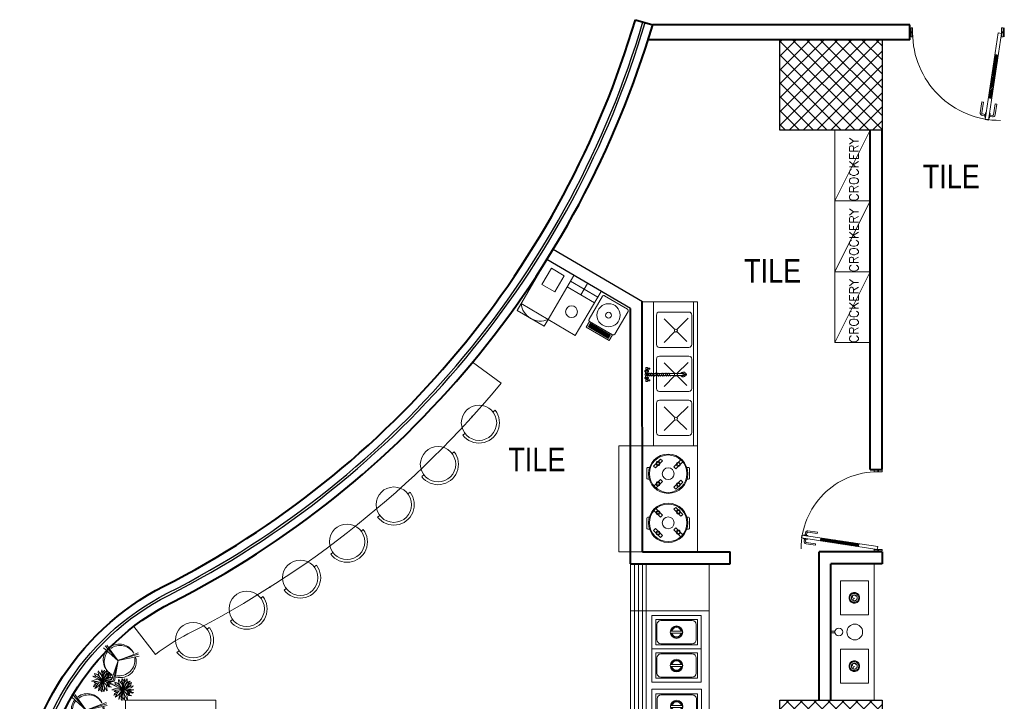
# Model space of a CAD drawing. Header units: inches. Extents: x 371717 to 373017, y 1317902 to 1318657.
# Tile 4 of 11: x 371717 to 372168, y 1318262 to 1318574. Entities that reach past the tile are written whole.
import ezdxf

# ---------------------------------------------------------------- set-up
doc = ezdxf.new("R2010")
doc.units = ezdxf.units.IN
doc.header["$LTSCALE"] = 35
doc.header["$MEASUREMENT"] = 0
for name, color, linetype, lineweight in [('200', 11, 'Continuous', 9), ('A-WALL', 7, 'Continuous', 40), ('COL HATCH', 8, 'Continuous', 13), ('EQUIPMENT', 142, 'Continuous', 9), ('FLOORING', 116, 'Continuous', 5), ('FURN NEW PHASE-2', 1, 'Continuous', 5), ('FURNITURE', 11, 'Continuous', 9), ('I-CEIL-light', 150, 'Continuous', 0), ('I-Door', 30, 'Continuous', 15), ('I-Furn-Modl', 1, 'Continuous', 5), ('I-Graphics', 62, 'Continuous', 15), ('I-Misc-Patt', 181, 'Continuous', 15), ('I-Part-Gyps', 5, 'Continuous', 15), ('L.LINE', 130, 'Continuous', 0), ('SANITARY-FIXTURE', 6, 'Continuous', 18), ('tree', 92, 'Continuous', 5), ('Z-Unas', 6, 'Continuous', 15)]:
    doc.layers.add(name, color=color, linetype=linetype, lineweight=lineweight)
doc.layers.add('A-COLS', color=4, linetype='Continuous')
doc.layers.add('WIN', color=1, linetype='Continuous')
doc.styles.add('Layout Plan _23 05 08_r5$0$ROMANS', font='romans.shx')
doc.styles.add('Style-Arial', font='arial.ttf')
pattern_1 = [(135, (372711.621, 1317618.76), (-3.18198, -3.18198), []), (225, (372711.621, 1317618.76), (3.18198, -3.18198), [])]

# ---------------------------------------------------------------- blocks, each defined once
blk = doc.blocks.new('D3 - LAM')
h = blk.add_hatch()
h.set_pattern_fill('ANSI31', color=256, scale=100, style=0)
h.set_pattern_definition([(45, (67656.761, 125934.152), (-8.83883, 8.83883), [])])
h.paths.add_polyline_path([(67767, 126417), (67730, 126422), (67657, 125940), (67694, 125934)])
for p, q in [((67620, 125699, 0), (67767, 126664, 0)), ((67657, 125693, 0), (67804, 126658, 0)), ((67692, 126606, 0), (67674, 126487, 0)), ((67691, 126484, 0), (67709, 126604, 0)), ((67750, 126608, 0), (67720, 126612, 0)), ((67723, 126629, 0), (67753, 126624, 0)), ((67748, 126608, 0), (67750, 126625, 0)), ((67767, 126664, 0), (67804, 126658, 0)), ((67802, 126600, 0), (67833, 126595, 0)), ((67835, 126612, 0), (67805, 126616, 0)), ((67805, 126599, 0), (67808, 126616, 0)), ((67691, 126484, 0), (67674, 126487, 0)), ((67823, 126464, 0), (67841, 126584, 0)), ((67857, 126581, 0), (67839, 126462, 0)), ((67767, 126417, 0), (67730, 126422, 0)), ((67823, 126464, 0), (67839, 126462, 0)), ((67694, 125934, 0), (67657, 125940, 0)), ((67590, 125738, 0), (67590, 125638, 0)), ((68640, 125738, 0), (68640, 125638, 0)), ((67620, 125713, 0), (67620, 125675, 0)), ((67620, 125699, 0), (67657, 125693, 0))]:
    blk.add_line(p, q)
at = {"elevation": 0}
for points in [[(67748, 126592), (67755, 126640), (67763, 126639), (67755, 126590)], [(67800, 126584), (67807, 126632), (67800, 126634), (67792, 126585)], [(67590, 125726), (67602, 125726), (67602, 125647), (67590, 125647)], [(68640, 125726), (68628, 125726), (68628, 125647), (68640, 125647)]]:
    blk.add_lwpolyline(points, close=True, dxfattribs=at)
for points in [[(67602, 125738), (67620, 125738), (67620, 125638), (67602, 125638), (67602, 125682), (67612, 125682), (67612, 125694), (67602, 125694), (67602, 125738)], [(68628, 125738), (68610, 125738), (68610, 125638), (68628, 125638), (68628, 125682), (68618, 125682), (68618, 125694), (68628, 125694), (68628, 125738)]]:
    blk.add_lwpolyline(points, dxfattribs=at)
for centre, radius, start, end in [((67637, 125694, 0), 973, 0, 90.3775), ((67719, 126602, 0), 26.7, 81.3349, 171.376), ((67719, 126602, 0), 9.86, 81.376, 171.376), ((67831, 126585, 0), 26.7, 351.376, 81.417), ((67831, 126585, 0), 9.86, 351.376, 81.376)]:
    blk.add_arc(centre, radius, start, end)
blk = doc.blocks.new('db')
at = {"layer": 'EQUIPMENT'}
for p, q in [((-97, 197, -5), (-187, 107, -5)), ((-73, 173, -5), (-163, 83, -5)), ((-97, 197, -5), (-73, 173, -5)), ((163, 187, -5), (73, 97, -5)), ((187, 163, -5), (97, 73, -5)), ((163, 187, -5), (187, 163, -5)), ((-270, -70, -5), (-270, 60, -5)), ((-260, 70, -5), (-240, 70, -5)), ((-240, 70, -5), (-240, 62, -5)), ((-187, 107, -5), (-163, 83, -5)), ((73, 97, -5), (97, 73, -5)), ((240, 70, -5), (240, 62, -5)), ((260, 70, -5), (240, 70, -5)), ((270, -70, -5), (270, 60, -5)), ((-237, -80, -5), (-260, -80, -5)), ((-97, -63, -5), (-187, -153, -5)), ((-73, -87, -5), (-163, -177, -5)), ((-97, -63, -5), (-73, -87, -5)), ((163, -73, -5), (73, -163, -5)), ((187, -97, -5), (97, -187, -5)), ((163, -73, -5), (187, -97, -5)), ((237, -80, -5), (260, -80, -5)), ((-187, -153, -5), (-163, -177, -5)), ((73, -163, -5), (97, -187, -5))]:
    blk.add_line(p, q, dxfattribs=at)
for centre, radius in [((0, 0, -5), 250), ((0, 0, -5), 238), ((-130, 140, -5), 26.8), ((-130, 140, -5), 17), ((130, 130, -5), 26.8), ((130, 130, -5), 17), ((0, 0, -5), 75), ((-130, -120, -5), 26.8), ((-130, -120, -5), 17), ((130, -130, -5), 26.8), ((130, -130, -5), 17)]:
    blk.add_circle(centre, radius, dxfattribs=at)
for centre, start, end in [((-260, 60, -5), 90, 180), ((260, 60, -5), 0, 90), ((-260, -70, -5), 180, 270), ((260, -70, -5), 270, 0)]:
    blk.add_arc(centre, 10, start, end, dxfattribs=at)
blk = doc.blocks.new('TREE-20')
for p, q in [((-17.4, 77.1), (0.2, -1)), ((-11.6, 76.5), (0.2, -1.4)), ((0.2, -1), (-4.9, 76.9)), ((0.2, -1), (-67.3, -48)), ((-63.3, -53.9), (-0.2, -2.3)), ((-59.3, -58), (0.2, -1)), ((-0.2, -1.4), (67.8, -34)), ((0.7, -1), (63.3, -39)), ((70.6, -25.1), (0.7, -1))]:
    blk.add_line(p, q)
for centre, radius, start, end in [((-8.6, -0.6), 61.7, 98.3934, 219.1798), ((-2.1, -4.8), 61.4, 103.3596, 210.5357), ((-10.8, -2.3), 63.8, 346.8452, 80.3119), ((-3.5, -4.3), 61.9, 346.6212, 86.8408), ((-8, -2.2), 60.4, 233.0435, 329.4406), ((-3.3, -4.3), 61.5, 229.263, 328.8764)]:
    blk.add_arc(centre, radius, start, end)
blk = doc.blocks.new('TREE-24')
for p, q in [((-16.3, 54.3), (-20.4, 56.1)), ((-20.4, 56.1), (-18.4, 45)), ((-7.8, 43), (-16.3, 54.3)), ((-0.2, 43.5), (1.9, 57)), ((1.9, 57), (3, 60)), ((3, 60), (4.9, 51.4)), ((17.7, 53.1), (17.5, 57.3)), ((17.5, 57.3), (20.3, 53.1)), ((-48, 1.2), (-59.5, -4.6)), ((-58.4, 11.2), (-47.1, 8)), ((-55.4, 9.5), (-58.4, 11.2)), ((-57.9, 22.5), (-43.4, 22.8)), ((-43, 11.7), (-57.9, 22.5)), ((-51.5, 4.3), (-55.4, 9.5)), ((-46.4, -0.1), (-51.5, 4.3)), ((-47.1, 8), (-33.8, 2.8)), ((-39.8, 34.9), (-44.8, 39.5)), ((-44.8, 39.5), (-40.7, 29.2)), ((-43.4, 22.8), (-29.6, 13.4)), ((-28, 4.8), (-43, 11.7)), ((-40.7, 29.2), (-33.1, 20.6)), ((-30.8, 29.2), (-39.8, 34.9)), ((-21.8, 41.3), (-37.5, 46.4)), ((-37.5, 46.4), (-31.9, 37.6)), ((-33.8, 2.8), (-18.1, -0.6)), ((-33.1, 20.6), (-21.1, 14.2)), ((-31.9, 37.6), (-17, 26.5)), ((-18.6, 21.8), (-30.8, 29.2)), ((-29.6, 13.4), (-5.4, 1.4)), ((-8, 2.1), (-28, 4.8)), ((-12.5, 28.2), (-21.8, 41.3)), ((-21.1, 14.2), (-10.8, 8.5)), ((-5.4, 11.7), (-18.6, 21.8)), ((-18.6, -13.4), (0, 0)), ((-18.4, 45), (-10.6, 22.8)), ((-17, 26.5), (-9.2, 19.3)), ((0, 0), (-14.9, -16.9)), ((-14.2, -32.9), (0, 0)), ((0, 0), (-13.8, -2.1)), ((-10.8, 8.5), (0, 0)), ((-10.6, 22.8), (0, 0)), ((0, 0), (-8, 2.1)), ((-6, 26), (-7.8, 43)), ((-1.4, 15.9), (-6, 26)), ((0, 0), (-5, -17.4)), ((-2, 10.2), (0.3, 31.2)), ((0, 0), (-2, 10.2)), ((0.3, 31.2), (-0.2, 43.5)), ((0, 0), (1.6, 8)), ((20, 6.8), (0, 0)), ((6.7, 6.5), (0, 0)), ((0, 0), (29.2, 6.5)), ((18.2, 0.6), (0, 0)), ((0.7, -16.9), (0, 0)), ((0, 0), (10.4, -21.3)), ((9.7, -8), (0, 0)), ((31.8, -9.5), (0, 0)), ((1.6, 8), (7.6, 22.1)), ((5.3, 24), (2.8, 10.8)), ((10.1, 32.2), (4.1, 17.7)), ((4.9, 51.4), (5.8, 37.3)), ((5.8, 37.3), (5.3, 24)), ((5.7, 36.1), (13.8, 46)), ((12.4, 10.5), (6.7, 6.5)), ((7.6, 22.1), (20.7, 27.5)), ((9.2, 22.8), (21.6, 37.6)), ((18.9, 46.4), (10.1, 32.2)), ((19.6, 18.4), (12.4, 10.5)), ((13.8, 46), (17.7, 53.1)), ((16.6, 15.1), (27.9, 21.1)), ((32.4, 0.4), (18.2, 0.6)), ((20.3, 53.1), (18.9, 46.4)), ((21.6, 37.6), (18.9, 26.5)), ((23.2, 23), (19.6, 18.4)), ((26.9, 9.2), (20, 6.8)), ((20.7, 27.5), (30.8, 38.8)), ((32.7, 33.4), (23.2, 23)), ((34.7, 11.9), (26.9, 9.2)), ((27.9, 21.1), (41.9, 23.5)), ((29.2, 6.5), (39.3, 10.2)), ((30.8, 38.8), (35.4, 48.7)), ((43.7, 0.1), (32.4, 0.4)), ((35.4, 48.7), (32.7, 33.4)), ((46, 18.4), (34.7, 11.9)), ((38.9, 0.2), (53.4, -4.8)), ((39.3, 10.2), (47.4, 9.7)), ((41.9, 23.5), (54.3, 25)), ((53.6, 4.3), (43.7, 0.1)), ((54.3, 25), (46, 18.4)), ((47.4, 9.7), (56.8, 8.3)), ((59.8, 6.8), (53.6, 4.3)), ((56.8, 8.3), (59.8, 6.8)), ((-59.5, -4.6), (-36.8, -10)), ((-43, -16.4), (-55.4, -22.6)), ((-55.4, -22.6), (-49, -24.5)), ((-49, -24.5), (-34, -22.8)), ((-23.9, -3.3), (-46.4, -0.1)), ((-34.7, -8.8), (-43, -16.4)), ((-35.9, -33.4), (-39.5, -44.5)), ((-39.5, -44.5), (-31.9, -42.3)), ((-30.8, -25), (-35.9, -33.4)), ((-26.9, -4.1), (-34.7, -8.8)), ((-34, -22.8), (-18.6, -13.4)), ((-31.9, -42.3), (-24.1, -34.4)), ((-23.1, -16.2), (-30.8, -25)), ((-13.8, -2.1), (-26.9, -4.1)), ((-23.7, -32.2), (-26, -54.1)), ((-26, -54.1), (-20.9, -47.4)), ((-14.9, -16.9), (-23.7, -32.2)), ((-20.9, -47.4), (-14.2, -32.9)), ((-18.1, -0.6), (-9.8, -1.6)), ((-5, -17.4), (-6.6, -34.4)), ((-6.6, -34.4), (-3.9, -45.7)), ((-3.9, -45.7), (1.6, -60)), ((4.2, -29), (0.7, -16.9)), ((1.6, -60), (4.6, -44)), ((4.6, -44), (4.2, -29)), ((4.6, -37.1), (11.5, -46.9)), ((19.3, -14.2), (9.7, -8)), ((12.7, -31.7), (9.9, -20.8)), ((10.4, -21.3), (21.2, -30.4)), ((11.5, -46.9), (12.4, -31.7)), ((40.3, -7.3), (12.1, -3.6)), ((12.4, -31.7), (24.4, -46)), ((12.8, -10), (30.6, -16.1)), ((29, -23.8), (19.3, -14.2)), ((21.2, -30.4), (30.8, -35.6)), ((29, -43.7), (23.9, -31.9)), ((24.4, -46), (32, -49.9)), ((38.2, -35.1), (29, -23.8)), ((32, -49.9), (29, -43.7)), ((30.6, -16.1), (42.1, -20.1)), ((30.8, -35.6), (42.3, -41.5)), ((44.4, -15.9), (31.8, -9.5)), ((42.3, -41.5), (38.2, -35.1)), ((52.7, -9), (40.3, -7.3)), ((42.1, -20.1), (55.2, -22.6)), ((55.2, -22.6), (44.4, -15.9)), ((59.8, -3.1), (52.7, -9)), ((53.4, -4.8), (59.8, -3.1))]:
    blk.add_line(p, q)
blk = doc.blocks.new('A$C177F7EBF')
at = {"layer": 'FURN NEW PHASE-2'}
for p, q in [((-716, 454), (-719, 489)), ((-677, 6), (-674, -29))]:
    blk.add_line(p, q, dxfattribs=at)
blk.add_circle((-696, 230), 225, dxfattribs=at)
blk.add_arc((-696, 230), 260, 274.9234, 94.9234, dxfattribs=at)
blk = doc.blocks.new('A$C67B60F1D')
at = {"layer": 'EQUIPMENT'}
for p, q in [((0, 3712, 19), (0, -400, -5)), ((1000, 3712, 31), (0, 3712, -5)), ((50, 3712, 19), (50, -400, -5)), ((100, 3712, 19), (100, -400, -5)), ((150, 3712, 19), (150, -400, -5)), ((200, 3712, 19), (200, -400, -5)), ((1000, 3712, 31), (1000, -400, 31)), ((1000, 3112, 31), (0, 3112, 31)), ((320, 3004, 31), (320, 2679, 31)), ((850, 3004, 31), (320, 3004, 31)), ((335, 2939, 31), (335, 2744, 31)), ((785, 2989, 31), (385, 2989, 31)), ((835, 2744, 31), (835, 2939, 31)), ((850, 2679, 31), (850, 3004, 31)), ((659, 2854, 31), (511, 2854, 31)), ((659, 2854, 31), (511, 2854, 31)), ((659, 2829, 31), (511, 2829, 31)), ((850, 2679, 31), (320, 2679, 31)), ((320, 2679, 31), (850, 2679, 31)), ((385, 2694, 31), (785, 2694, 31)), ((320, 2579, 31), (320, 2254, 31)), ((850, 2579, 31), (320, 2579, 31)), ((335, 2514, 31), (335, 2319, 31)), ((785, 2564, 31), (385, 2564, 31)), ((835, 2319, 31), (835, 2514, 31)), ((850, 2254, 31), (850, 2579, 31)), ((659, 2429, 31), (511, 2429, 31)), ((659, 2429, 31), (511, 2429, 31)), ((659, 2404, 31), (511, 2404, 31)), ((385, 2269, 31), (785, 2269, 31)), ((850, 2254, 31), (320, 2254, 31)), ((320, 2254, 31), (850, 2254, 31)), ((322, 2058, 31), (322, 1733, 31)), ((852, 2058, 31), (322, 2058, 31)), ((322, 2058, 31), (322, 2058, 31)), ((322, 2058, 31), (852, 2058, 31)), ((787, 2043, 31), (387, 2043, 31)), ((852, 1733, 31), (852, 2058, 31)), ((852, 2058, 31), (852, 2058, 31)), ((337, 1993, 31), (337, 1798, 31)), ((661, 1908, 31), (513, 1908, 31)), ((661, 1883, 31), (513, 1883, 31)), ((837, 1798, 31), (837, 1993, 31)), ((322, 1733, 31), (322, 1408, 31)), ((852, 1733, 31), (322, 1733, 31)), ((322, 1733, 31), (852, 1733, 31)), ((337, 1668, 31), (337, 1473, 31)), ((387, 1748, 31), (787, 1748, 31)), ((787, 1718, 31), (387, 1718, 31)), ((837, 1473, 31), (837, 1668, 31)), ((852, 1408, 31), (852, 1733, 31)), ((661, 1583, 31), (513, 1583, 31)), ((661, 1583, 31), (513, 1583, 31)), ((661, 1558, 31), (513, 1558, 31)), ((322, 1408, 31), (322, 1083, 31)), ((852, 1408, 31), (322, 1408, 31)), ((322, 1408, 31), (852, 1408, 31)), ((387, 1423, 31), (787, 1423, 31)), ((787, 1393, 31), (387, 1393, 31)), ((852, 1083, 31), (852, 1408, 31)), ((337, 1343, 31), (337, 1148, 31)), ((661, 1258, 31), (513, 1258, 31)), ((837, 1148, 31), (837, 1343, 31)), ((661, 1233, 31), (513, 1233, 31)), ((322, 1083, 31), (852, 1083, 31)), ((322, 1083, 31), (322, 758, 31)), ((852, 1083, 31), (322, 1083, 31)), ((337, 1018, 31), (337, 823, 31)), ((387, 1098, 31), (787, 1098, 31)), ((787, 1068, 31), (387, 1068, 31)), ((837, 823, 31), (837, 1018, 31)), ((852, 758, 31), (852, 1083, 31)), ((661, 933, 31), (513, 933, 31)), ((661, 908, 31), (513, 908, 31)), ((322, 758, 31), (852, 758, 31)), ((387, 773, 31), (787, 773, 31)), ((1000, 600, 31), (0, 600, 31)), ((1000, -400, 31), (0, -400, -5))]:
    blk.add_line(p, q, dxfattribs=at)
at = {"layer": 'EQUIPMENT', "color": 150, "linetype": 'Continuous'}
for p, q in [((270, 3054, 31), (270, 2629, 31)), ((900, 3054, 31), (270, 3054, 31)), ((900, 2204, 31), (900, 3054, 31)), ((850, 3004, 31), (320, 3004, 31)), ((320, 3004, 31), (320, 2679, 31)), ((850, 2679, 31), (850, 3004, 31)), ((320, 2679, 31), (850, 2679, 31)), ((270, 2629, 31), (900, 2629, 31)), ((900, 2629, 31), (270, 2629, 31)), ((270, 2629, 31), (270, 2204, 31)), ((850, 2579, 31), (320, 2579, 31)), ((320, 2579, 31), (320, 2254, 31)), ((850, 2254, 31), (850, 2579, 31)), ((270, 2204, 31), (900, 2204, 31)), ((320, 2254, 31), (850, 2254, 31)), ((902, 2117, 31), (272, 2117, 31)), ((272, 2117, 31), (272, 708, 31)), ((902, 708, 31), (902, 2117, 31)), ((902, 708, 31), (272, 708, 31)), ((272, 708, 31), (902, 708, 31))]:
    blk.add_line(p, q, dxfattribs=at)
at = {"layer": 'EQUIPMENT'}
for centre in [(585, 2841, 31), (585, 2841, 31), (585, 2416, 31), (585, 2416, 31), (587, 1895, 31), (587, 1570, 31), (587, 1570, 31), (587, 1245, 31), (587, 920, 31)]:
    blk.add_circle(centre, 80, dxfattribs=at)
at = {"layer": 'EQUIPMENT', "color": 150, "linetype": 'Continuous'}
for centre, radius in [((634, -119, 30), 175), ((320, -119, 30), 75)]:
    blk.add_circle(centre, radius, dxfattribs=at)
at = {"layer": 'EQUIPMENT'}
for centre, radius, start, end in [((385, 2939, 31), 50, 90, 180), ((585, 2841, 31), 70, 10.2866, 169.7134), ((585, 2841, 31), 70, 10.2866, 169.7134), ((585, 2841, 31), 60, 12.0247, 167.9753), ((585, 2841, 31), 60, 12.0247, 167.9753), ((785, 2939, 31), 50, 0, 90), ((585, 2841, 31), 70, 190.2866, 349.7134), ((585, 2841, 31), 60, 192.0247, 347.9753), ((585, 2841, 31), 75, 350.4059, 9.5941), ((385, 2744, 31), 50, 180, 270), ((785, 2744, 31), 50, 270, 0), ((385, 2514, 31), 50, 90, 180), ((785, 2514, 31), 50, 0, 90), ((585, 2416, 31), 70, 10.2866, 169.7134), ((585, 2416, 31), 70, 10.2866, 169.7134), ((585, 2416, 31), 70, 190.2866, 349.7134), ((585, 2416, 31), 60, 12.0247, 167.9753), ((585, 2416, 31), 60, 12.0247, 167.9753), ((585, 2416, 31), 60, 192.0247, 347.9753), ((585, 2416, 31), 75, 350.4059, 9.5941), ((385, 2319, 31), 50, 180, 270), ((785, 2319, 31), 50, 270, 0), ((387, 1993, 31), 50, 90, 180), ((787, 1993, 31), 50, 0, 90), ((587, 1895, 31), 70, 10.2866, 169.7134), ((587, 1895, 31), 70, 190.2866, 349.7134), ((587, 1895, 31), 60, 12.0247, 167.9753), ((587, 1895, 31), 60, 192.0247, 347.9753), ((587, 1895, 31), 75, 350.4059, 9.5941), ((387, 1798, 31), 50, 180, 270), ((787, 1798, 31), 50, 270, 0), ((387, 1668, 31), 50, 90, 180), ((587, 1570, 31), 70, 10.2866, 169.7134), ((587, 1570, 31), 70, 10.2866, 169.7134), ((587, 1570, 31), 60, 12.0247, 167.9753), ((587, 1570, 31), 60, 12.0247, 167.9753), ((787, 1668, 31), 50, 0, 90), ((587, 1570, 31), 75, 170.4059, 189.5941), ((587, 1570, 31), 70, 190.2866, 349.7134), ((587, 1570, 31), 60, 192.0247, 347.9753), ((587, 1570, 31), 75, 350.4059, 9.5941), ((387, 1473, 31), 50, 180, 270), ((387, 1343, 31), 50, 90, 180), ((787, 1473, 31), 50, 270, 0), ((787, 1343, 31), 50, 0, 90), ((587, 1245, 31), 75, 170.4059, 189.5941), ((587, 1245, 31), 70, 10.2866, 169.7134), ((587, 1245, 31), 60, 12.0247, 167.9753), ((587, 1245, 31), 75, 350.4059, 9.5941), ((387, 1148, 31), 50, 180, 270), ((587, 1245, 31), 70, 190.2866, 349.7134), ((587, 1245, 31), 60, 192.0247, 347.9753), ((787, 1148, 31), 50, 270, 0), ((387, 1018, 31), 50, 90, 180), ((787, 1018, 31), 50, 0, 90), ((587, 920, 31), 75, 170.4059, 189.5941), ((587, 920, 31), 70, 10.2866, 169.7134), ((587, 920, 31), 70, 190.2866, 349.7134), ((587, 920, 31), 60, 12.0247, 167.9753), ((587, 920, 31), 60, 192.0247, 347.9753), ((587, 920, 31), 75, 350.4059, 9.5941), ((387, 823, 31), 50, 180, 270), ((787, 823, 31), 50, 270, 0)]:
    blk.add_arc(centre, radius, start, end, dxfattribs=at)
blk = doc.blocks.new('DZT')
at = {"layer": '200', "color": 50}
for p, q in [((879068, -21155), (879068, -21188)), ((879078, -21125), (879078, -21113)), ((879078, -21113), (879093, -21113)), ((879093, -21113), (879093, -21124)), ((879103, -21155), (879103, -21188)), ((879068, -21188), (879075, -21188)), ((879103, -21188), (879099, -21188)), ((879106, -21320), (879070, -21334)), ((879106, -21323), (879070, -21337)), ((879070, -21334), (879070, -21337)), ((879070, -21337), (879075, -21342)), ((879106, -21345), (879070, -21359)), ((879106, -21348), (879070, -21362)), ((879070, -21359), (879070, -21362)), ((879070, -21362), (879075, -21367)), ((879106, -21368), (879070, -21382)), ((879106, -21371), (879070, -21385)), ((879070, -21382), (879070, -21385)), ((879070, -21385), (879075, -21390)), ((879106, -21397), (879070, -21411)), ((879106, -21400), (879070, -21414)), ((879070, -21411), (879070, -21414)), ((879070, -21414), (879075, -21419)), ((879106, -21420), (879070, -21434)), ((879106, -21320), (879100, -21314)), ((879106, -21345), (879100, -21339)), ((879106, -21368), (879100, -21362)), ((879106, -21397), (879100, -21391)), ((879106, -21420), (879100, -21414)), ((879106, -21323), (879106, -21320)), ((879106, -21348), (879106, -21345)), ((879106, -21371), (879106, -21368)), ((879106, -21400), (879106, -21397)), ((879106, -21423), (879106, -21420)), ((879106, -21423), (879070, -21437)), ((879070, -21434), (879070, -21437)), ((879070, -21437), (879075, -21442)), ((879106, -21445), (879070, -21459)), ((879106, -21448), (879070, -21462)), ((879070, -21459), (879070, -21462)), ((879070, -21462), (879075, -21467)), ((879106, -21469), (879070, -21483)), ((879106, -21472), (879070, -21486)), ((879070, -21483), (879070, -21486)), ((879070, -21486), (879075, -21491)), ((879106, -21491), (879070, -21505)), ((879106, -21494), (879070, -21508)), ((879070, -21505), (879070, -21508)), ((879070, -21508), (879075, -21513)), ((879106, -21518), (879070, -21532)), ((879106, -21521), (879070, -21535)), ((879070, -21532), (879070, -21535)), ((879070, -21535), (879075, -21540)), ((879106, -21540), (879070, -21554)), ((879106, -21543), (879070, -21557)), ((879106, -21445), (879100, -21439)), ((879106, -21469), (879100, -21463)), ((879106, -21491), (879100, -21485)), ((879106, -21518), (879100, -21512)), ((879106, -21540), (879100, -21534)), ((879106, -21448), (879106, -21445)), ((879106, -21472), (879106, -21469)), ((879106, -21494), (879106, -21491)), ((879106, -21521), (879106, -21518)), ((879106, -21543), (879106, -21540)), ((878999, -21630), (878999, -21608)), ((878999, -21608), (879007, -21608)), ((879019, -21630), (878999, -21630)), ((879007, -21608), (879007, -21580)), ((879007, -21580), (879019, -21580)), ((879019, -21580), (879019, -21630)), ((879024, -21609), (879037, -21604)), ((879024, -21609), (879024, -21631)), ((879024, -21631), (879037, -21636)), ((879070, -21554), (879070, -21557)), ((879070, -21557), (879075, -21562)), ((879106, -21561), (879070, -21575)), ((879106, -21564), (879070, -21578)), ((879070, -21575), (879070, -21578)), ((879070, -21578), (879075, -21583)), ((879106, -21582), (879070, -21596)), ((879106, -21585), (879070, -21599)), ((879070, -21596), (879070, -21599)), ((879070, -21599), (879075, -21604)), ((879106, -21561), (879100, -21555)), ((879106, -21582), (879100, -21575)), ((879106, -21564), (879106, -21561)), ((879106, -21585), (879106, -21582)), ((879151, -21609), (879138, -21604)), ((879151, -21631), (879138, -21636)), ((879151, -21609), (879151, -21631)), ((879156, -21580), (879156, -21630)), ((879168, -21580), (879156, -21580)), ((879156, -21630), (879176, -21630)), ((879168, -21608), (879168, -21580)), ((879176, -21608), (879168, -21608)), ((879176, -21630), (879176, -21608))]:
    blk.add_line(p, q, dxfattribs=at)
for points in [[(879075, -21169), (879075, -21619), (879100, -21619)], [(879100, -21619), (879100, -21169)], [(879037, -21604), (879037, -21598), (879051, -21598), (879051, -21642), (879037, -21642), (879037, -21636)], [(879071, -21605), (879037, -21605), (879037, -21636), (879072, -21636)], [(879104, -21605), (879138, -21605), (879138, -21636), (879103, -21636)], [(879138, -21604), (879138, -21598), (879124, -21598), (879124, -21642), (879138, -21642), (879138, -21636)]]:
    blk.add_lwpolyline(points, dxfattribs=at)
for radius in [22.5, 12.5]:
    blk.add_circle((879087, -21619), radius, dxfattribs=at)
for centre, radius, start, end in [((879086, -21155), 31, 296.8472, 249.2164), ((879086, -21155), 17.5, 0, 180), ((879086, -21155), 12.5, 331.8378, 220.3932), ((879087, -21169), 12.5, 0, 180)]:
    blk.add_arc(centre, radius, start, end, dxfattribs=at)
blk = doc.blocks.new('A$C17D96343')
at = {"layer": 'I-Furn-Modl'}
for p, q in [((0, 560, -302899), (1830, 560, -302899)), ((543, 520, -302899), (168, 520, -302899)), ((1103, 520, -302899), (728, 520, -302899)), ((1663, 520, -302899), (1288, 520, -302899)), ((130, 108, -302899), (130, 483, -302899)), ((130, 120, -302899), (130, 470, -302899)), ((130, 470, -302899), (130, 120, -302899)), ((130, 120, -302899), (130, 470, -302899)), ((130, 120, -302899), (130, 470, -302899)), ((215, 424, -302899), (352, 287, -302899)), ((517, 424, -302899), (379, 287, -302899)), ((580, 108, -302899), (580, 483, -302899)), ((690, 108, -302899), (690, 483, -302899)), ((690, 120, -302899), (690, 470, -302899)), ((690, 470, -302899), (690, 120, -302899)), ((690, 120, -302899), (690, 470, -302899)), ((690, 120, -302899), (690, 470, -302899)), ((775, 424, -302899), (912, 287, -302899)), ((1077, 424, -302899), (939, 287, -302899)), ((1140, 108, -302899), (1140, 483, -302899)), ((1250, 108, -302899), (1250, 483, -302899)), ((1250, 120, -302899), (1250, 470, -302899)), ((1250, 470, -302899), (1250, 120, -302899)), ((1250, 120, -302899), (1250, 470, -302899)), ((1250, 120, -302899), (1250, 470, -302899)), ((1335, 424, -302899), (1472, 287, -302899)), ((1637, 424, -302899), (1499, 287, -302899)), ((1700, 108, -302899), (1700, 483, -302899)), ((352, 260, -302899), (210, 118, -302899)), ((379, 260, -302899), (503, 136, -302899)), ((912, 260, -302899), (770, 118, -302899)), ((939, 260, -302899), (1063, 136, -302899)), ((1472, 260, -302899), (1330, 118, -302899)), ((1499, 260, -302899), (1623, 136, -302899)), ((0, 50, -302899), (1830, 50, -302899)), ((0, 0, -302899), (1350, 0, -302899)), ((543, 70, -302899), (168, 70, -302899)), ((530, 70, -302899), (180, 70, -302899)), ((530, 70, -302899), (180, 70, -302899)), ((180, 70, -302899), (530, 70, -302899)), ((1103, 70, -302899), (728, 70, -302899)), ((1090, 70, -302899), (740, 70, -302899)), ((1090, 70, -302899), (740, 70, -302899)), ((740, 70, -302899), (1090, 70, -302899)), ((1663, 70, -302899), (1288, 70, -302899)), ((1650, 70, -302899), (1300, 70, -302899)), ((1650, 70, -302899), (1300, 70, -302899)), ((1300, 70, -302899), (1650, 70, -302899))]:
    blk.add_line(p, q, dxfattribs=at)
at = {"layer": 'I-Furn-Modl', "elevation": -302899}
blk.add_lwpolyline([(1830, 0), (0, 0), (0, 700), (1830, 700)], close=True, dxfattribs=at)
at = {"layer": 'I-Furn-Modl'}
for centre in [(366, 273, -302899), (926, 273, -302899), (1486, 273, -302899)]:
    blk.add_circle(centre, 18.8, dxfattribs=at)
for centre, start, end in [((168, 483, -302899), 90, 180), ((543, 483, -302899), 0, 90), ((728, 483, -302899), 90, 180), ((1103, 483, -302899), 0, 90), ((1288, 483, -302899), 90, 180), ((1663, 483, -302899), 0, 90), ((168, 108, -302899), 180, 270), ((543, 108, -302899), 270, 0), ((728, 108, -302899), 180, 270), ((1103, 108, -302899), 270, 0), ((1288, 108, -302899), 180, 270), ((1663, 108, -302899), 270, 0)]:
    blk.add_arc(centre, 37.5, start, end, dxfattribs=at)
at = {"layer": 'I-Furn-Modl', "xscale": -1, "rotation": 180}
blk.add_blockref('DZT', (-878162, -20975, -302899), dxfattribs=at)
blk = doc.blocks.new('SD')
at = {"layer": 'I-Graphics', "elevation": 0}
blk.add_lwpolyline([(23809118, -485642), (23809118, -485617), (23809068, -485617), (23809068, -485642)], close=True, dxfattribs=at)
at = {"layer": 'I-Graphics'}
blk.add_circle((23809168, -485629), 50, dxfattribs=at)
blk = doc.blocks.new('WATERCOOLER')
at = {"layer": 'FURNITURE'}
for p, q in [((470, 180), (470, -180)), ((480, 180), (480, -180)), ((490, 180), (490, -180)), ((500, 180), (500, -180)), ((510, 180), (510, -180)), ((520, 180), (520, -180)), ((530, 180), (530, -180))]:
    blk.add_line(p, q, dxfattribs=at)
blk.add_lwpolyline([(25, -225), (425, -225, 0.414214), (450, -200), (450, 200, 0.414214), (425, 225), (25, 225, 0.414214), (0, 200), (0, -200, 0.414214)], format="xyb", close=True, dxfattribs=at)
blk.add_lwpolyline([(450, -200), (550, -200), (550, 200), (450, 200)], close=True, dxfattribs=at)
for radius in [175, 45]:
    blk.add_circle((225, 0), radius, dxfattribs=at)
blk = doc.blocks.new('3W-LED')
at = {"extrusion": (-6.11991e-06, -1.09788e-16, 1)}
blk.add_ellipse((0, 0, -5), major_axis=(21.2, 21.3, 0), ratio=1, start_param=3.139521, end_param=9.422706, dxfattribs=at)
blk.add_open_spline([(-17.7, -17.7, -5), (-16.6, -18.7, -5), (-15.5, -19.7, -5), (-12.3, -21.9, -5), (-10, -23, -5), (-5.4, -24.5, -5), (-2.9, -25, -5), (2, -25, -5), (4.5, -24.7, -5), (9.3, -23.3, -5), (11.5, -22.3, -5), (15.7, -19.6, -5), (17.6, -18, -5), (20.7, -14.2, -5), (22, -12.1, -5), (24, -7.5, -5), (24.6, -5.1, -5), (25.1, -0.2, -5), (25, 2.3, -5), (24.1, 7.1, -5), (23.3, 9.5, -5), (21, 13.9, -5), (19.5, 15.9, -5), (16, 19.4, -5), (14, 20.9, -5), (9.6, 23.2, -5), (7.3, 24, -5), (2.4, 25, -5), (0, 25.1, -5), (-5, 24.6, -5), (-7.4, 24, -5), (-11.9, 22.1, -5), (-14.1, 20.8, -5), (-17.9, 17.7, -5), (-19.5, 15.8, -5), (-22.2, 11.7, -5), (-23.3, 9.4, -5), (-24.7, 4.7, -5), (-25, 2.2, -5), (-25, -2.7, -5), (-24.6, -5.2, -5), (-23.1, -9.9, -5), (-22, -12.1, -5), (-19.7, -15.4, -5), (-18.8, -16.6, -5), (-17.7, -17.7, -5)], degree=3, knots=[3.139521, 3.139521, 3.139521, 3.139521, 3.315557, 3.315557, 3.611807, 3.611807, 3.908056, 3.908056, 4.204306, 4.204306, 4.500555, 4.500555, 4.796805, 4.796805, 5.093054, 5.093054, 5.389304, 5.389304, 5.685554, 5.685554, 5.981803, 5.981803, 6.278053, 6.278053, 6.574302, 6.574302, 6.870552, 6.870552, 7.166801, 7.166801, 7.463051, 7.463051, 7.7593, 7.7593, 8.05555, 8.05555, 8.351799, 8.351799, 8.648049, 8.648049, 8.944298, 8.944298, 9.240548, 9.240548, 9.422706, 9.422706, 9.422706, 9.422706])
at = {"ltscale": 10, "insert": (-13.1, 20, -5.2), "char_height": 36, "width": 21797.759, "attachment_point": 1}
blk.add_mtext('3', dxfattribs=at)

msp = doc.modelspace()

# ---------------------------------------------------------------- hatches: boundary and pattern name
at = {"layer": 'COL HATCH'}
h = msp.add_hatch(dxfattribs=at)
h.set_pattern_fill('ANSI37', color=256, scale=36, angle=90, style=0)
h.set_pattern_definition(pattern_1)
h.paths.add_polyline_path([(372112.22, 1318523.26), (372065.42, 1318523.26), (372065.42, 1318564.66), (372112.22, 1318564.66)])
h = msp.add_hatch(dxfattribs=at)
h.set_pattern_fill('ANSI37', color=256, scale=36, angle=90, style=0)
h.set_pattern_definition(pattern_1)
h.paths.add_polyline_path([(372112.22, 1318220.86), (372065.42, 1318220.86), (372065.42, 1318262.26), (372112.22, 1318262.26)])

# ---------------------------------------------------------------- linework, layer by layer
for p, q in [((372002.42, 1318444.69, -0.5), (371961.51, 1318468.63, -0.06)), ((371996.99, 1318441.61, -0.48), (371958.67, 1318464.04, -0.06))]:
    msp.add_line(p, q)
for p in [(371924.53, 1318392.17, -0.06), (371831.8, 1318314, -0.06)]:
    msp.add_point(p)
at = {"layer": 'A-COLS', "ltscale": 2.5, "elevation": -0.06}
for points in [[(372112.22, 1318523.26), (372065.42, 1318523.26), (372065.42, 1318564.66), (372112.22, 1318564.66)], [(372112.22, 1318220.86), (372065.42, 1318220.86), (372065.42, 1318262.26), (372112.22, 1318262.26)]]:
    msp.add_lwpolyline(points, close=True, dxfattribs=at)
at = {"layer": 'A-WALL'}
for p, q in [((371999.23, 1318573.85, -0.06), (372007.17, 1318571.5, -0.06)), ((372125, 1318571.5, -0.06), (372007.17, 1318571.5, -0.06)), ((372125, 1318564.66, -0.06), (372125, 1318571.5, -0.06)), ((372125, 1318564.66, -0.06), (372005.08, 1318564.66, -0.06)), ((372106.82, 1318367.99, -0.06), (372106.82, 1318523.26, -0.06)), ((372112.22, 1318367.99, -0.06), (372112.22, 1318523.26, -0.06)), ((372002.42, 1318330.19, -0.5), (372002.39, 1318444.71, 0.24)), ((371996.99, 1318378.79, 0.27), (371996.99, 1318441.61, 0.23)), ((371996.99, 1318324.79, 0.3), (371996.99, 1318378.79, 0.27)), ((372106.82, 1318367.99, -0.06), (372112.22, 1318367.99, -0.06)), ((372002.42, 1318330.19, -0.5), (372042.66, 1318330.19, 0.36)), ((372042.66, 1318324.79, 0.77), (372042.66, 1318330.19, 0.77)), ((372083.42, 1318262.26, -0.06), (372083.42, 1318330.19, -0.06)), ((372112.22, 1318330.19, -0.06), (372083.42, 1318330.19, -0.06)), ((372112.22, 1318330.19, -0.06), (372112.22, 1318324.79, -0.06)), ((371997.02, 1318324.79, -0.47), (372042.66, 1318324.79, 0.08)), ((372088.82, 1318262.26, -0.06), (372088.82, 1318324.79, -0.06)), ((372112.22, 1318324.79, -0.06), (372088.82, 1318324.79, -0.06))]:
    msp.add_line(p, q, dxfattribs=at)
at = {"layer": 'A-WALL', "elevation": -0.06}
for points in [[(371721.65, 1317913.06, -0.001729), (371717.25, 1318205.56, -0.285463), (371783.22, 1318314.47, 0.206013), (371999.23, 1318573.85)], [(371729.93, 1317913.06, -0.00173), (371725.53, 1318205.65, -0.285463), (371786.97, 1318307.08, 0.206013), (372007.17, 1318571.5)]]:
    msp.add_lwpolyline(points, format="xyb", dxfattribs=at)
at = {"layer": 'EQUIPMENT', "linetype": 'Continuous'}
for p, q in [((372090.62, 1318490.86, -0.06), (372106.82, 1318523.26, -0.06)), ((372090.62, 1318458.46, -0.06), (372106.82, 1318490.86, -0.06)), ((372090.62, 1318426.06, -0.06), (372106.82, 1318458.46, -0.06))]:
    msp.add_line(p, q, dxfattribs=at)
at = {"layer": 'EQUIPMENT', "linetype": 'Continuous', "elevation": -0.06}
for points in [[(372106.82, 1318490.86), (372090.62, 1318490.86), (372090.62, 1318523.26), (372106.82, 1318523.26)], [(372106.82, 1318458.46), (372090.62, 1318458.46), (372090.62, 1318490.86), (372106.82, 1318490.86)], [(372106.82, 1318426.06), (372090.62, 1318426.06), (372090.62, 1318458.46), (372106.82, 1318458.46)]]:
    msp.add_lwpolyline(points, close=True, dxfattribs=at)
at = {"layer": 'FURN NEW PHASE-2'}
for p, q in [((371937.8, 1318407.5, -0.06), (371924.69, 1318417.02, -0.06)), ((371779.39, 1318283.24, -0.06), (371769.53, 1318296.1, -0.06))]:
    msp.add_line(p, q, dxfattribs=at)
at = {"layer": 'FURN NEW PHASE-2', "elevation": -0.06}
msp.add_lwpolyline([(371779.39, 1318283.24, -0.045965), (371794.31, 1318292.64, 0.102851), (371937.8, 1318407.5, 0.102851)], format="xyb", dxfattribs=at)
at = {"layer": 'I-Misc-Patt', "elevation": -0.5}
msp.add_lwpolyline([(372027.62, 1318330.19), (372027.62, 1318378.79), (372002.42, 1318378.79), (372002.42, 1318330.19)], close=True, dxfattribs=at)
at = {"layer": 'I-Part-Gyps', "elevation": -0.06}
msp.add_lwpolyline([(371765.72, 1318220.86), (371765.72, 1318262.26), (371807.12, 1318262.26), (371807.12, 1318220.86)], close=True, dxfattribs=at)
at = {"layer": 'L.LINE', "elevation": -0.5}
msp.add_lwpolyline([(371991.62, 1318378.79), (372002.42, 1318378.79), (372002.42, 1318330.19), (371991.62, 1318330.19)], close=True, dxfattribs=at)
at = {"layer": 'SANITARY-FIXTURE'}
msp.add_line((372108.62, 1318262.26, -0.06), (372108.62, 1318324.79, -0.06), dxfattribs=at)
at = {"layer": 'SANITARY-FIXTURE', "elevation": -0.06}
for points in [[(372106.01, 1318301.42), (372106.01, 1318316.9), (372093.23, 1318316.9), (372093.23, 1318301.42)], [(372106.01, 1318270.15), (372106.01, 1318285.63), (372093.23, 1318285.63), (372093.23, 1318270.15)]]:
    msp.add_lwpolyline(points, close=True, dxfattribs=at)
at = {"layer": 'SANITARY-FIXTURE'}
for centre, radius in [((372099.51, 1318309.16, -0.06), 1.33), ((372099.71, 1318293.53, -0.06), 3.6), ((372099.51, 1318277.89, -0.06), 1.33)]:
    msp.add_circle(centre, radius, dxfattribs=at)
at = {"layer": 'WIN', "elevation": -0.06}
for points in [[(371725.25, 1317913.05, -0.001729), (371720.85, 1318205.6, -0.285463), (371784.85, 1318311.26, 0.20602), (372002.68, 1318572.83)], [(371726.33, 1317913.07, -0.001729), (371721.93, 1318205.61, -0.285463), (371785.34, 1318310.29, 0.206013), (372003.71, 1318572.52)]]:
    msp.add_lwpolyline(points, format="xyb", dxfattribs=at)
at = {"layer": 'Z-Unas', "ltscale": 5}
for p, q in [((371945.03, 1318440.76, -0.77), (371958.68, 1318464.05, -0.06)), ((371945.04, 1318440.75, -0.77), (371958.68, 1318464.05, -0.06)), ((371960.74, 1318460.05, -0.95), (371956.4, 1318452.65, -0.95)), ((371959.28, 1318436.58, -0.95), (371971.11, 1318456.76, -0.95)), ((371959.28, 1318436.58, -0.95), (371971.11, 1318456.76, -0.95)), ((371960.74, 1318460.05, -0.95), (371966.63, 1318456.6, -0.95)), ((371962.29, 1318449.2, -0.95), (371966.63, 1318456.6, -0.95)), ((371956.4, 1318452.65, -0.95), (371962.29, 1318449.2, -0.95)), ((371969.57, 1318454.12, -0.95), (371981.99, 1318446.84, -0.95)), ((371974.23, 1318447.84, -0.95), (371977.33, 1318453.12, -0.95)), ((371968.02, 1318451.48, -0.95), (371980.44, 1318444.2, -0.95)), ((371971.71, 1318429.3, -0.95), (371983.54, 1318449.48, -0.95)), ((371946.85, 1318443.86, 0.51), (371971.71, 1318429.3, -0.39)), ((371959.28, 1318436.58, -0.95), (371946.86, 1318443.86, -0.95)), ((371959.28, 1318436.58, -0.95), (371946.86, 1318443.86, -0.95)), ((371957.46, 1318433.47, -0.95), (371945.04, 1318440.75, -0.95)), ((371957.46, 1318433.47, -0.95), (371959.28, 1318436.58, -0.95)), ((371957.46, 1318433.47, -0.95), (371959.28, 1318436.58, -0.95))]:
    msp.add_line(p, q, dxfattribs=at)
msp.add_circle((371969.98, 1318440.14, -0.95), 2.7, dxfattribs=at)
msp.add_arc((371955.8, 1318444.87, -0.95), 9, 186.5018, 292.762, dxfattribs=at)
msp.add_arc((371955.8, 1318444.87, -0.95), 9, 186.5018, 292.762, dxfattribs=at)

# ---------------------------------------------------------------- block references
at = {"layer": 'FURN NEW PHASE-2'}
for name, p, xscale, yscale, zscale, rotation in [('WATERCOOLER', (371990.38, 1318444.42, -0.06), 0.03024000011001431, 0.03024000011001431, 0.03024000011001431, 239.6594775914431), ('A$C177F7EBF', (371934.1, 1318363.77, -0.06), 0.03599999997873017, 0.03599999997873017, 0.03599999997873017, 302.5240510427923), ('A$C177F7EBF', (371915.33, 1318344.75, -0.06), 0.03599999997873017, 0.03599999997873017, 0.03599999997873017, 302.5240510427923), ('A$C177F7EBF', (371895.1, 1318326.24, -0.06), 0.03599999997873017, 0.03599999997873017, 0.03599999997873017, 302.5240510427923), ('A$C177F7EBF', (371873.66, 1318309.22, -0.06), 0.03599999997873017, 0.03599999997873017, 0.03599999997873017, 302.5240510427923), ('A$C177F7EBF', (371852.23, 1318292.8, -0.06), 0.03599999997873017, 0.03599999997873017, 0.03599999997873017, 302.5240510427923), ('A$C177F7EBF', (371827.7, 1318278.53, -0.06), 0.03599999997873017, 0.03599999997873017, 0.03599999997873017, 302.5240510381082), ('A$C177F7EBF', (371803.17, 1318264.25, -0.06), 0.03599999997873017, 0.03599999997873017, 0.03599999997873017, 302.5240510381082)]:
    msp.add_blockref(name, p, dxfattribs=dict(at, xscale=xscale, yscale=yscale, zscale=zscale, rotation=rotation))
at = {"layer": 'I-CEIL-light', "extrusion": (-6.02316e-06, -1.08391e-06, 1), "xscale": 0.08173603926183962, "yscale": 0.08173603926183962, "zscale": 0.08173603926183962, "rotation": 190.2015762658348}
for p in [(372099.51, 1318309.16, -3.32), (372099.51, 1318277.89, -3.32)]:
    msp.add_blockref('3W-LED', p, dxfattribs=at)
at = {"layer": 'I-Door'}
for p, xscale, yscale, zscale, rotation in [((374949.04, 1323739.19, -0.06), 0.04114285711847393, 0.04114285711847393, 0.04114285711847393, 180), ((376635.2, 1315896.96, -0.06), 0.03599999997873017, 0.03599999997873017, 0.03599999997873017, 90)]:
    msp.add_blockref('D3 - LAM', p, dxfattribs=dict(at, xscale=xscale, yscale=yscale, zscale=zscale, rotation=rotation))
at = {"layer": 'I-Furn-Modl', "color": 0, "xscale": 0.03599999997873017, "yscale": 0.03599999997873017, "zscale": 0.03599999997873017}
msp.add_blockref('SD', (-485037.63, 1335776.18, -0.06), dxfattribs=at)
at = {"layer": 'I-Misc-Patt', "yscale": 0.03599999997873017, "zscale": 0.03599999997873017}
for name, p, xscale, rotation in [('A$C17D96343', (372027.62, 1318444.69, 10903.87), -0.03599999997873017, 90), ('db', (372014.25, 1318365.99, -0.32), 0.03599999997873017, 180)]:
    msp.add_blockref(name, p, dxfattribs=dict(at, xscale=xscale, rotation=rotation))
for name, p, xscale in [('db', (372014.25, 1318343.5, -0.32), -0.03599999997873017), ('A$C67B60F1D', (371997.02, 1318191.17, -1.16), 0.03599999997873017)]:
    msp.add_blockref(name, p, dxfattribs=dict(at, xscale=xscale))
at = {"layer": 'tree'}
for name, p, xscale, yscale, zscale, rotation in [('TREE-20', (371762.29, 1318280.31, -0.06), 0.1191160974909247, 0.1191160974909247, 0.1191160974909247, 157.1968044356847), ('TREE-24', (371755.21, 1318271.17, -0.06), 0.08372159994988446, 0.08372159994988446, 0.08372159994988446, 270), ('TREE-24', (371764.51, 1318267.23, -0.06), 0.08372159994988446, 0.08372159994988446, 0.08372159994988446, 270), ('TREE-20', (371747.69, 1318257.65, -0.06), 0.1191160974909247, 0.1191160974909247, 0.1191160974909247, 157.1968044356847)]:
    msp.add_blockref(name, p, dxfattribs=dict(at, xscale=xscale, yscale=yscale, zscale=zscale, rotation=rotation))

# ---------------------------------------------------------------- texts
at = {"layer": 'EQUIPMENT', "linetype": 'Continuous', "style": 'Layout Plan _23 05 08_r5$0$ROMANS'}
for p in [(372101.38, 1318490.66, -0.06), (372101.38, 1318458.26, -0.06), (372101.38, 1318425.86, -0.06)]:
    msp.add_text('CROCKERY', height=4.155, rotation=90, dxfattribs=at).set_placement(p)
at = {"layer": 'FLOORING', "color": 1, "true_color": 0xeb0000, "char_height": 10.8, "attachment_point": 2, "style": 'Style-Arial'}
for insert in [(372143.93, 1318507.47, -0.06), (372062.09, 1318464.27, -0.06), (371954.09, 1318377.87, -0.06)]:
    msp.add_mtext('{\\fArial Narrow|b0|i0|c0|p34;TILE}', dxfattribs=dict(at, insert=insert))

doc.saveas('drawing.dxf')
